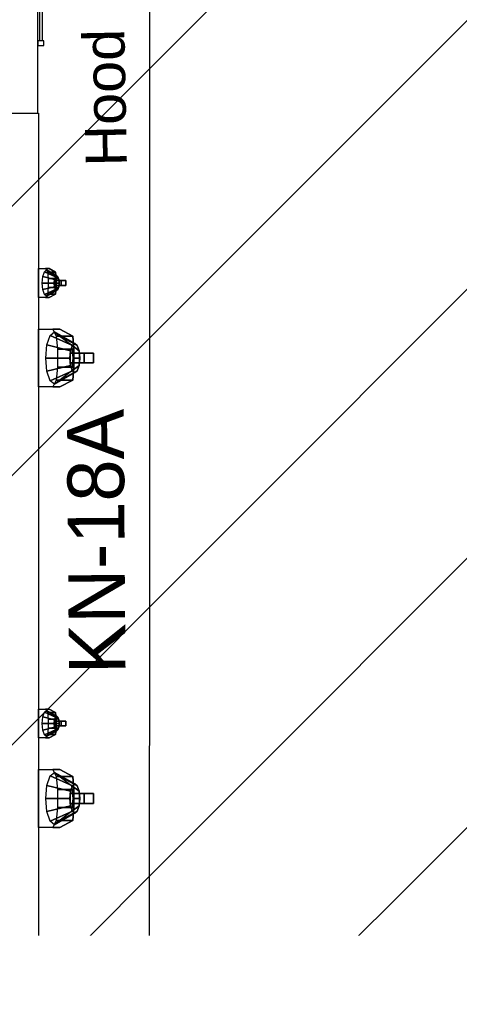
# Model space of a CAD drawing. Header units: inches. Extents: x 704 to 259546, y -107711 to 151004.
# Tile 48 of 208: x 127460 to 127483, y 20751 to 20803. Entities that reach past the tile are written whole.
import ezdxf
from ezdxf.enums import TextEntityAlignment as Align

# ---------------------------------------------------------------- set-up
doc = ezdxf.new("R2010")
doc.units = ezdxf.units.IN
doc.header["$MEASUREMENT"] = 0
doc.linetypes.add('DASHED2', pattern=[0.375, 0.25, -0.125])
for name, color, linetype, lineweight in [('EQUIP DIM', 8, 'Continuous', 0), ('EQUIPMENT', 3, 'Continuous', 25), ('FLOOR RAISE', 4, 'Continuous', 5), ('Hood', 5, 'DASHED2', 25), ('PP-TEXT', 7, 'Continuous', 40)]:
    doc.layers.add(name, color=color, linetype=linetype, lineweight=lineweight)
doc.layers.add('PP BALL VALVE', color=7, linetype='Continuous')
doc.styles.add('Arial', font='GOTHIC.TTF')
doc.styles.get("Standard").update_dxf_attribs({"font": 'arial.ttf', "height": 6})

# ---------------------------------------------------------------- blocks, each defined once
blk = doc.blocks.new('A$C3FEB0F88')
at = {"layer": 'EQUIPMENT', "color": 8}
for p, q in [((900, 0), (900, 900)), ((902.7, 238), (902.7, 115.8)), ((907.4, 115.8), (907.4, 238)), ((909.4, 115.8), (900, 115.8)), ((900, 115.8), (900, 108.5)), ((909.4, 108.5), (909.4, 115.8)), ((900, 108.5), (909.4, 108.5)), ((0, 0), (900, 0))]:
    blk.add_line(p, q, dxfattribs=at)
blk = doc.blocks.new('fewrewrqwqw')
at = {"layer": 'EQUIPMENT', "color": 8}
for p, q in [((148564.961, 13009.335), (148564.961, 13039.335)), ((148611.598, 13039.335), (148611.598, 13009.335)), ((148611.598, 13009.335), (148564.961, 13009.335))]:
    blk.add_line(p, q, dxfattribs=at)
for points, invisible_edges in [([(148576.597, 13008.205, -3.176), (148573.515, 13008.205, -3.176), (148573.515, 13009.335), (148576.597, 13009.335)], 1), ([(148579.827, 13008.77, -1.588), (148578.285, 13008.77, -1.588), (148578.285, 13009.335), (148579.827, 13009.335)], 1), ([(148600.086, 13008.205, -3.176), (148597.003, 13008.205, -3.176), (148597.003, 13009.335), (148600.086, 13009.335)], 1), ([(148603.315, 13008.77, -1.588), (148601.774, 13008.77, -1.588), (148601.774, 13009.335), (148603.315, 13009.335)], 1), ([(148579.643, 13008.425, -1.855), (148578.469, 13008.425, -1.855), (148578.285, 13008.77, -1.588), (148579.827, 13008.77, -1.588)], 5), ([(148603.132, 13008.425, -1.855), (148601.957, 13008.425, -1.855), (148601.774, 13008.77, -1.588), (148603.315, 13008.77, -1.588)], 5), ([(148576.23, 13007.515, -3.71), (148573.882, 13007.515, -3.71), (148573.515, 13008.205, -3.176), (148576.597, 13008.205, -3.176)], 5), ([(148579.643, 13008.425, -1.855), (148579.296, 13008.39, -1.953), (148578.816, 13008.39, -1.953), (148578.469, 13008.425, -1.855)], 8), ([(148578.719, 13008.432, -0.916), (148579.056, 13008.367, -1.099), (148579.056, 13008.367, -1.099), (148578.667, 13008.367, -1.099)], 5), ([(148578.719, 13008.432, -0.916), (148579.056, 13008.367, -1.099), (148579.056, 13008.367, -1.099), (148578.667, 13008.367, -1.099)], 5), ([(148578.667, 13008.367, -1.099), (148579.056, 13008.367, -1.099), (148579.056, 13008.367, -1.099), (148578.719, 13008.302, -1.282)], 5), ([(148578.667, 13008.367, -1.099), (148579.056, 13008.367, -1.099), (148579.056, 13008.367, -1.099), (148578.719, 13008.302, -1.282)], 5), ([(148578.862, 13008.48, -0.781), (148579.056, 13008.367, -1.099), (148579.056, 13008.367, -1.099), (148578.719, 13008.432, -0.916)], 5), ([(148578.862, 13008.48, -0.781), (148579.056, 13008.367, -1.099), (148579.056, 13008.367, -1.099), (148578.719, 13008.432, -0.916)], 5), ([(148578.719, 13008.302, -1.282), (148579.056, 13008.367, -1.099), (148579.056, 13008.367, -1.099), (148578.862, 13008.254, -1.416)], 5), ([(148578.719, 13008.302, -1.282), (148579.056, 13008.367, -1.099), (148579.056, 13008.367, -1.099), (148578.862, 13008.254, -1.416)], 5), ([(148579.056, 13008.498, -0.732), (148579.056, 13008.367, -1.099), (148579.056, 13008.367, -1.099), (148578.862, 13008.48, -0.781)], 5), ([(148579.056, 13008.498, -0.732), (148579.056, 13008.367, -1.099), (148579.056, 13008.367, -1.099), (148578.862, 13008.48, -0.781)], 5), ([(148578.862, 13008.254, -1.416), (148579.056, 13008.367, -1.099), (148579.056, 13008.367, -1.099), (148579.056, 13008.237, -1.465)], 5), ([(148578.862, 13008.254, -1.416), (148579.056, 13008.367, -1.099), (148579.056, 13008.367, -1.099), (148579.056, 13008.237, -1.465)], 5), ([(148579.251, 13008.48, -0.781), (148579.056, 13008.367, -1.099), (148579.056, 13008.367, -1.099), (148579.056, 13008.498, -0.732)], 5), ([(148579.251, 13008.48, -0.781), (148579.056, 13008.367, -1.099), (148579.056, 13008.367, -1.099), (148579.056, 13008.498, -0.732)], 5), ([(148579.393, 13008.432, -0.916), (148579.056, 13008.367, -1.099), (148579.056, 13008.367, -1.099), (148579.251, 13008.48, -0.781)], 5), ([(148579.393, 13008.432, -0.916), (148579.056, 13008.367, -1.099), (148579.056, 13008.367, -1.099), (148579.251, 13008.48, -0.781)], 5), ([(148579.445, 13008.367, -1.099), (148579.056, 13008.367, -1.099), (148579.056, 13008.367, -1.099), (148579.393, 13008.432, -0.916)], 5), ([(148579.445, 13008.367, -1.099), (148579.056, 13008.367, -1.099), (148579.056, 13008.367, -1.099), (148579.393, 13008.432, -0.916)], 5), ([(148579.393, 13008.302, -1.282), (148579.056, 13008.367, -1.099), (148579.056, 13008.367, -1.099), (148579.445, 13008.367, -1.099)], 5), ([(148579.251, 13008.254, -1.416), (148579.056, 13008.367, -1.099), (148579.056, 13008.367, -1.099), (148579.393, 13008.302, -1.282)], 5), ([(148579.251, 13008.254, -1.416), (148579.056, 13008.367, -1.099), (148579.056, 13008.367, -1.099), (148579.393, 13008.302, -1.282)], 5), ([(148579.393, 13008.302, -1.282), (148579.056, 13008.367, -1.099), (148579.056, 13008.367, -1.099), (148579.445, 13008.367, -1.099)], 5), ([(148579.056, 13008.237, -1.465), (148579.056, 13008.367, -1.099), (148579.056, 13008.367, -1.099), (148579.251, 13008.254, -1.416)], 5), ([(148579.056, 13008.237, -1.465), (148579.056, 13008.367, -1.099), (148579.056, 13008.367, -1.099), (148579.251, 13008.254, -1.416)], 5), ([(148599.719, 13007.515, -3.71), (148597.37, 13007.515, -3.71), (148597.003, 13008.205, -3.176), (148600.086, 13008.205, -3.176)], 5), ([(148603.132, 13008.425, -1.855), (148602.785, 13008.39, -1.953), (148602.305, 13008.39, -1.953), (148601.957, 13008.425, -1.855)], 8), ([(148602.208, 13008.432, -0.916), (148602.545, 13008.367, -1.099), (148602.545, 13008.367, -1.099), (148602.156, 13008.367, -1.099)], 5), ([(148602.208, 13008.432, -0.916), (148602.545, 13008.367, -1.099), (148602.545, 13008.367, -1.099), (148602.156, 13008.367, -1.099)], 5), ([(148602.156, 13008.367, -1.099), (148602.545, 13008.367, -1.099), (148602.545, 13008.367, -1.099), (148602.208, 13008.302, -1.282)], 5), ([(148602.156, 13008.367, -1.099), (148602.545, 13008.367, -1.099), (148602.545, 13008.367, -1.099), (148602.208, 13008.302, -1.282)], 5), ([(148602.35, 13008.48, -0.781), (148602.545, 13008.367, -1.099), (148602.545, 13008.367, -1.099), (148602.208, 13008.432, -0.916)], 5), ([(148602.35, 13008.48, -0.781), (148602.545, 13008.367, -1.099), (148602.545, 13008.367, -1.099), (148602.208, 13008.432, -0.916)], 5), ([(148602.208, 13008.302, -1.282), (148602.545, 13008.367, -1.099), (148602.545, 13008.367, -1.099), (148602.35, 13008.254, -1.416)], 5), ([(148602.208, 13008.302, -1.282), (148602.545, 13008.367, -1.099), (148602.545, 13008.367, -1.099), (148602.35, 13008.254, -1.416)], 5), ([(148602.545, 13008.498, -0.732), (148602.545, 13008.367, -1.099), (148602.545, 13008.367, -1.099), (148602.35, 13008.48, -0.781)], 5), ([(148602.545, 13008.498, -0.732), (148602.545, 13008.367, -1.099), (148602.545, 13008.367, -1.099), (148602.35, 13008.48, -0.781)], 5), ([(148602.35, 13008.254, -1.416), (148602.545, 13008.367, -1.099), (148602.545, 13008.367, -1.099), (148602.545, 13008.237, -1.465)], 5), ([(148602.35, 13008.254, -1.416), (148602.545, 13008.367, -1.099), (148602.545, 13008.367, -1.099), (148602.545, 13008.237, -1.465)], 5), ([(148602.739, 13008.48, -0.781), (148602.545, 13008.367, -1.099), (148602.545, 13008.367, -1.099), (148602.545, 13008.498, -0.732)], 5), ([(148602.739, 13008.48, -0.781), (148602.545, 13008.367, -1.099), (148602.545, 13008.367, -1.099), (148602.545, 13008.498, -0.732)], 5), ([(148602.881, 13008.432, -0.916), (148602.545, 13008.367, -1.099), (148602.545, 13008.367, -1.099), (148602.739, 13008.48, -0.781)], 5), ([(148602.881, 13008.432, -0.916), (148602.545, 13008.367, -1.099), (148602.545, 13008.367, -1.099), (148602.739, 13008.48, -0.781)], 5), ([(148602.933, 13008.367, -1.099), (148602.545, 13008.367, -1.099), (148602.545, 13008.367, -1.099), (148602.881, 13008.432, -0.916)], 5), ([(148602.933, 13008.367, -1.099), (148602.545, 13008.367, -1.099), (148602.545, 13008.367, -1.099), (148602.881, 13008.432, -0.916)], 5), ([(148602.881, 13008.302, -1.282), (148602.545, 13008.367, -1.099), (148602.545, 13008.367, -1.099), (148602.933, 13008.367, -1.099)], 5), ([(148602.739, 13008.254, -1.416), (148602.545, 13008.367, -1.099), (148602.545, 13008.367, -1.099), (148602.881, 13008.302, -1.282)], 5), ([(148602.739, 13008.254, -1.416), (148602.545, 13008.367, -1.099), (148602.545, 13008.367, -1.099), (148602.881, 13008.302, -1.282)], 5), ([(148602.881, 13008.302, -1.282), (148602.545, 13008.367, -1.099), (148602.545, 13008.367, -1.099), (148602.933, 13008.367, -1.099)], 5), ([(148602.545, 13008.237, -1.465), (148602.545, 13008.367, -1.099), (148602.545, 13008.367, -1.099), (148602.739, 13008.254, -1.416)], 5), ([(148602.545, 13008.237, -1.465), (148602.545, 13008.367, -1.099), (148602.545, 13008.367, -1.099), (148602.739, 13008.254, -1.416)], 5), ([(148576.23, 13007.515, -3.71), (148575.536, 13007.446, -3.906), (148574.576, 13007.446, -3.906), (148573.882, 13007.515, -3.71)], 8), ([(148574.382, 13007.53, -1.831), (148575.056, 13007.399, -2.198), (148575.056, 13007.399, -2.198), (148574.278, 13007.399, -2.198)], 5), ([(148574.382, 13007.53, -1.831), (148575.056, 13007.399, -2.198), (148575.056, 13007.399, -2.198), (148574.278, 13007.399, -2.198)], 5), ([(148574.667, 13007.625, -1.563), (148575.056, 13007.399, -2.198), (148575.056, 13007.399, -2.198), (148574.382, 13007.53, -1.831)], 5), ([(148574.667, 13007.625, -1.563), (148575.056, 13007.399, -2.198), (148575.056, 13007.399, -2.198), (148574.382, 13007.53, -1.831)], 5), ([(148575.056, 13007.66, -1.465), (148575.056, 13007.399, -2.198), (148575.056, 13007.399, -2.198), (148574.667, 13007.625, -1.563)], 5), ([(148575.056, 13007.66, -1.465), (148575.056, 13007.399, -2.198), (148575.056, 13007.399, -2.198), (148574.667, 13007.625, -1.563)], 5), ([(148575.445, 13007.625, -1.563), (148575.056, 13007.399, -2.198), (148575.056, 13007.399, -2.198), (148575.056, 13007.66, -1.465)], 5), ([(148575.445, 13007.625, -1.563), (148575.056, 13007.399, -2.198), (148575.056, 13007.399, -2.198), (148575.056, 13007.66, -1.465)], 5), ([(148575.73, 13007.53, -1.831), (148575.056, 13007.399, -2.198), (148575.056, 13007.399, -2.198), (148575.445, 13007.625, -1.563)], 5), ([(148575.73, 13007.53, -1.831), (148575.056, 13007.399, -2.198), (148575.056, 13007.399, -2.198), (148575.445, 13007.625, -1.563)], 5), ([(148575.834, 13007.399, -2.198), (148575.056, 13007.399, -2.198), (148575.056, 13007.399, -2.198), (148575.73, 13007.53, -1.831)], 5), ([(148575.834, 13007.399, -2.198), (148575.056, 13007.399, -2.198), (148575.056, 13007.399, -2.198), (148575.73, 13007.53, -1.831)], 5), ([(148599.719, 13007.515, -3.71), (148599.025, 13007.446, -3.906), (148598.065, 13007.446, -3.906), (148597.37, 13007.515, -3.71)], 8), ([(148597.871, 13007.53, -1.831), (148598.545, 13007.399, -2.198), (148598.545, 13007.399, -2.198), (148597.767, 13007.399, -2.198)], 5), ([(148597.871, 13007.53, -1.831), (148598.545, 13007.399, -2.198), (148598.545, 13007.399, -2.198), (148597.767, 13007.399, -2.198)], 5), ([(148598.156, 13007.625, -1.563), (148598.545, 13007.399, -2.198), (148598.545, 13007.399, -2.198), (148597.871, 13007.53, -1.831)], 5), ([(148598.156, 13007.625, -1.563), (148598.545, 13007.399, -2.198), (148598.545, 13007.399, -2.198), (148597.871, 13007.53, -1.831)], 5), ([(148598.545, 13007.66, -1.465), (148598.545, 13007.399, -2.198), (148598.545, 13007.399, -2.198), (148598.156, 13007.625, -1.563)], 5), ([(148598.545, 13007.66, -1.465), (148598.545, 13007.399, -2.198), (148598.545, 13007.399, -2.198), (148598.156, 13007.625, -1.563)], 5), ([(148598.933, 13007.625, -1.563), (148598.545, 13007.399, -2.198), (148598.545, 13007.399, -2.198), (148598.545, 13007.66, -1.465)], 5), ([(148598.933, 13007.625, -1.563), (148598.545, 13007.399, -2.198), (148598.545, 13007.399, -2.198), (148598.545, 13007.66, -1.465)], 5), ([(148599.218, 13007.53, -1.831), (148598.545, 13007.399, -2.198), (148598.545, 13007.399, -2.198), (148598.933, 13007.625, -1.563)], 5), ([(148599.218, 13007.53, -1.831), (148598.545, 13007.399, -2.198), (148598.545, 13007.399, -2.198), (148598.933, 13007.625, -1.563)], 5), ([(148599.322, 13007.399, -2.198), (148598.545, 13007.399, -2.198), (148598.545, 13007.399, -2.198), (148599.218, 13007.53, -1.831)], 5), ([(148599.322, 13007.399, -2.198), (148598.545, 13007.399, -2.198), (148598.545, 13007.399, -2.198), (148599.218, 13007.53, -1.831)], 5), ([(148574.278, 13007.399, -2.198), (148575.056, 13007.399, -2.198), (148575.056, 13007.399, -2.198), (148574.382, 13007.269, -2.564)], 5), ([(148574.278, 13007.399, -2.198), (148575.056, 13007.399, -2.198), (148575.056, 13007.399, -2.198), (148574.382, 13007.269, -2.564)], 5), ([(148574.382, 13007.269, -2.564), (148575.056, 13007.399, -2.198), (148575.056, 13007.399, -2.198), (148574.667, 13007.174, -2.832)], 5), ([(148574.382, 13007.269, -2.564), (148575.056, 13007.399, -2.198), (148575.056, 13007.399, -2.198), (148574.667, 13007.174, -2.832)], 5), ([(148574.667, 13007.174, -2.832), (148575.056, 13007.399, -2.198), (148575.056, 13007.399, -2.198), (148575.056, 13007.139, -2.93)], 5), ([(148574.667, 13007.174, -2.832), (148575.056, 13007.399, -2.198), (148575.056, 13007.399, -2.198), (148575.056, 13007.139, -2.93)], 5), ([(148575.73, 13007.269, -2.564), (148575.056, 13007.399, -2.198), (148575.056, 13007.399, -2.198), (148575.834, 13007.399, -2.198)], 5), ([(148575.445, 13007.174, -2.832), (148575.056, 13007.399, -2.198), (148575.056, 13007.399, -2.198), (148575.73, 13007.269, -2.564)], 5), ([(148575.445, 13007.174, -2.832), (148575.056, 13007.399, -2.198), (148575.056, 13007.399, -2.198), (148575.73, 13007.269, -2.564)], 5), ([(148575.73, 13007.269, -2.564), (148575.056, 13007.399, -2.198), (148575.056, 13007.399, -2.198), (148575.834, 13007.399, -2.198)], 5), ([(148575.056, 13007.139, -2.93), (148575.056, 13007.399, -2.198), (148575.056, 13007.399, -2.198), (148575.445, 13007.174, -2.832)], 5), ([(148575.056, 13007.139, -2.93), (148575.056, 13007.399, -2.198), (148575.056, 13007.399, -2.198), (148575.445, 13007.174, -2.832)], 5), ([(148597.767, 13007.399, -2.198), (148598.545, 13007.399, -2.198), (148598.545, 13007.399, -2.198), (148597.871, 13007.269, -2.564)], 5), ([(148597.767, 13007.399, -2.198), (148598.545, 13007.399, -2.198), (148598.545, 13007.399, -2.198), (148597.871, 13007.269, -2.564)], 5), ([(148597.871, 13007.269, -2.564), (148598.545, 13007.399, -2.198), (148598.545, 13007.399, -2.198), (148598.156, 13007.174, -2.832)], 5), ([(148597.871, 13007.269, -2.564), (148598.545, 13007.399, -2.198), (148598.545, 13007.399, -2.198), (148598.156, 13007.174, -2.832)], 5), ([(148598.156, 13007.174, -2.832), (148598.545, 13007.399, -2.198), (148598.545, 13007.399, -2.198), (148598.545, 13007.139, -2.93)], 5), ([(148598.156, 13007.174, -2.832), (148598.545, 13007.399, -2.198), (148598.545, 13007.399, -2.198), (148598.545, 13007.139, -2.93)], 5), ([(148599.218, 13007.269, -2.564), (148598.545, 13007.399, -2.198), (148598.545, 13007.399, -2.198), (148599.322, 13007.399, -2.198)], 5), ([(148598.933, 13007.174, -2.832), (148598.545, 13007.399, -2.198), (148598.545, 13007.399, -2.198), (148599.218, 13007.269, -2.564)], 5), ([(148598.933, 13007.174, -2.832), (148598.545, 13007.399, -2.198), (148598.545, 13007.399, -2.198), (148599.218, 13007.269, -2.564)], 5), ([(148599.218, 13007.269, -2.564), (148598.545, 13007.399, -2.198), (148598.545, 13007.399, -2.198), (148599.322, 13007.399, -2.198)], 5), ([(148598.545, 13007.139, -2.93), (148598.545, 13007.399, -2.198), (148598.545, 13007.399, -2.198), (148598.933, 13007.174, -2.832)], 5), ([(148598.545, 13007.139, -2.93), (148598.545, 13007.399, -2.198), (148598.545, 13007.399, -2.198), (148598.933, 13007.174, -2.832)], 5)]:
    blk.add_3dface(points, dxfattribs=dict(at, invisible_edges=invisible_edges))
for points in [[(148578.708, 13009.11, -0.633), (148578.862, 13008.48, -0.781), (148578.719, 13008.432, -0.916), (148578.453, 13009.024, -0.874)], [(148578.708, 13009.11, -0.633), (148578.862, 13008.48, -0.781), (148578.719, 13008.432, -0.916), (148578.453, 13009.024, -0.874)], [(148579.056, 13009.141, -0.545), (148579.056, 13008.498, -0.732), (148578.862, 13008.48, -0.781), (148578.708, 13009.11, -0.633)], [(148579.056, 13009.141, -0.545), (148579.056, 13008.498, -0.732), (148578.862, 13008.48, -0.781), (148578.708, 13009.11, -0.633)], [(148579.405, 13009.11, -0.633), (148579.251, 13008.48, -0.781), (148579.056, 13008.498, -0.732), (148579.056, 13009.141, -0.545)], [(148579.405, 13009.11, -0.633), (148579.251, 13008.48, -0.781), (148579.056, 13008.498, -0.732), (148579.056, 13009.141, -0.545)], [(148579.66, 13009.024, -0.874), (148579.393, 13008.432, -0.916), (148579.251, 13008.48, -0.781), (148579.405, 13009.11, -0.633)], [(148579.66, 13009.024, -0.874), (148579.393, 13008.432, -0.916), (148579.251, 13008.48, -0.781), (148579.405, 13009.11, -0.633)], [(148602.196, 13009.11, -0.633), (148602.35, 13008.48, -0.781), (148602.208, 13008.432, -0.916), (148601.941, 13009.024, -0.874)], [(148602.196, 13009.11, -0.633), (148602.35, 13008.48, -0.781), (148602.208, 13008.432, -0.916), (148601.941, 13009.024, -0.874)], [(148602.545, 13009.141, -0.545), (148602.545, 13008.498, -0.732), (148602.35, 13008.48, -0.781), (148602.196, 13009.11, -0.633)], [(148602.545, 13009.141, -0.545), (148602.545, 13008.498, -0.732), (148602.35, 13008.48, -0.781), (148602.196, 13009.11, -0.633)], [(148602.893, 13009.11, -0.633), (148602.739, 13008.48, -0.781), (148602.545, 13008.498, -0.732), (148602.545, 13009.141, -0.545)], [(148602.893, 13009.11, -0.633), (148602.739, 13008.48, -0.781), (148602.545, 13008.498, -0.732), (148602.545, 13009.141, -0.545)], [(148603.148, 13009.024, -0.874), (148602.881, 13008.432, -0.916), (148602.739, 13008.48, -0.781), (148602.893, 13009.11, -0.633)], [(148603.148, 13009.024, -0.874), (148602.881, 13008.432, -0.916), (148602.739, 13008.48, -0.781), (148602.893, 13009.11, -0.633)], [(148573.515, 13008.205, -3.176), (148573.882, 13007.515, -3.71), (148573.882, 13008.392, -3.845), (148573.515, 13008.582, -3.31)], [(148573.849, 13008.713, -1.747), (148574.382, 13007.53, -1.831), (148574.278, 13007.399, -2.198), (148573.662, 13008.48, -2.404)], [(148573.849, 13008.713, -1.747), (148574.382, 13007.53, -1.831), (148574.278, 13007.399, -2.198), (148573.662, 13008.48, -2.404)], [(148574.359, 13008.885, -1.267), (148574.667, 13007.625, -1.563), (148574.382, 13007.53, -1.831), (148573.849, 13008.713, -1.747)], [(148574.359, 13008.885, -1.267), (148574.667, 13007.625, -1.563), (148574.382, 13007.53, -1.831), (148573.849, 13008.713, -1.747)], [(148575.056, 13008.947, -1.091), (148575.056, 13007.66, -1.465), (148574.667, 13007.625, -1.563), (148574.359, 13008.885, -1.267)], [(148575.056, 13008.947, -1.091), (148575.056, 13007.66, -1.465), (148574.667, 13007.625, -1.563), (148574.359, 13008.885, -1.267)], [(148575.753, 13008.885, -1.267), (148575.445, 13007.625, -1.563), (148575.056, 13007.66, -1.465), (148575.056, 13008.947, -1.091)], [(148575.753, 13008.885, -1.267), (148575.445, 13007.625, -1.563), (148575.056, 13007.66, -1.465), (148575.056, 13008.947, -1.091)], [(148576.263, 13008.713, -1.747), (148575.73, 13007.53, -1.831), (148575.445, 13007.625, -1.563), (148575.753, 13008.885, -1.267)], [(148576.263, 13008.713, -1.747), (148575.73, 13007.53, -1.831), (148575.445, 13007.625, -1.563), (148575.753, 13008.885, -1.267)], [(148576.45, 13008.48, -2.404), (148575.834, 13007.399, -2.198), (148575.73, 13007.53, -1.831), (148576.263, 13008.713, -1.747)], [(148576.45, 13008.48, -2.404), (148575.834, 13007.399, -2.198), (148575.73, 13007.53, -1.831), (148576.263, 13008.713, -1.747)], [(148576.23, 13007.515, -3.71), (148576.597, 13008.205, -3.176), (148576.597, 13008.582, -3.31), (148576.23, 13008.392, -3.845)], [(148578.285, 13008.77, -1.588), (148578.469, 13008.425, -1.855), (148578.469, 13008.863, -1.922), (148578.285, 13008.958, -1.655)], [(148578.453, 13009.024, -0.874), (148578.719, 13008.432, -0.916), (148578.667, 13008.367, -1.099), (148578.359, 13008.907, -1.202)], [(148578.453, 13009.024, -0.874), (148578.719, 13008.432, -0.916), (148578.667, 13008.367, -1.099), (148578.359, 13008.907, -1.202)], [(148578.359, 13008.907, -1.202), (148578.667, 13008.367, -1.099), (148578.719, 13008.302, -1.282), (148578.453, 13008.791, -1.53)], [(148578.359, 13008.907, -1.202), (148578.667, 13008.367, -1.099), (148578.719, 13008.302, -1.282), (148578.453, 13008.791, -1.53)], [(148578.453, 13008.791, -1.53), (148578.719, 13008.302, -1.282), (148578.862, 13008.254, -1.416), (148578.708, 13008.455, -1.771)], [(148578.453, 13008.791, -1.53), (148578.719, 13008.302, -1.282), (148578.862, 13008.254, -1.416), (148578.708, 13008.455, -1.771)], [(148578.453, 13008.791, -1.53), (148578.719, 13008.302, -1.282), (148578.862, 13008.254, -1.416), (148578.708, 13008.455, -1.771)], [(148578.453, 13008.791, -1.53), (148578.719, 13008.302, -1.282), (148578.862, 13008.254, -1.416), (148578.708, 13008.455, -1.771)], [(148578.469, 13008.425, -1.855), (148578.816, 13008.39, -1.953), (148578.816, 13008.829, -2.02), (148578.469, 13008.863, -1.922)], [(148578.816, 13008.39, -1.953), (148579.296, 13008.39, -1.953), (148579.296, 13008.829, -2.02), (148578.816, 13008.829, -2.02)], [(148579.405, 13008.455, -1.771), (148579.251, 13008.254, -1.416), (148579.393, 13008.302, -1.282), (148579.66, 13008.791, -1.53)], [(148579.405, 13008.455, -1.771), (148579.251, 13008.254, -1.416), (148579.393, 13008.302, -1.282), (148579.66, 13008.791, -1.53)], [(148579.643, 13008.863, -1.922), (148579.296, 13008.829, -2.02), (148579.296, 13008.39, -1.953), (148579.643, 13008.425, -1.855)], [(148579.753, 13008.907, -1.202), (148579.445, 13008.367, -1.099), (148579.393, 13008.432, -0.916), (148579.66, 13009.024, -0.874)], [(148579.753, 13008.907, -1.202), (148579.445, 13008.367, -1.099), (148579.393, 13008.432, -0.916), (148579.66, 13009.024, -0.874)], [(148579.66, 13008.791, -1.53), (148579.393, 13008.302, -1.282), (148579.445, 13008.367, -1.099), (148579.753, 13008.907, -1.202)], [(148579.66, 13008.791, -1.53), (148579.393, 13008.302, -1.282), (148579.445, 13008.367, -1.099), (148579.753, 13008.907, -1.202)], [(148579.643, 13008.425, -1.855), (148579.827, 13008.77, -1.588), (148579.827, 13008.958, -1.655), (148579.643, 13008.863, -1.922)], [(148597.003, 13008.205, -3.176), (148597.37, 13007.515, -3.71), (148597.37, 13008.392, -3.845), (148597.003, 13008.582, -3.31)], [(148597.337, 13008.713, -1.747), (148597.871, 13007.53, -1.831), (148597.767, 13007.399, -2.198), (148597.151, 13008.48, -2.404)], [(148597.337, 13008.713, -1.747), (148597.871, 13007.53, -1.831), (148597.767, 13007.399, -2.198), (148597.151, 13008.48, -2.404)], [(148597.848, 13008.885, -1.267), (148598.156, 13007.625, -1.563), (148597.871, 13007.53, -1.831), (148597.337, 13008.713, -1.747)], [(148597.848, 13008.885, -1.267), (148598.156, 13007.625, -1.563), (148597.871, 13007.53, -1.831), (148597.337, 13008.713, -1.747)], [(148598.545, 13008.947, -1.091), (148598.545, 13007.66, -1.465), (148598.156, 13007.625, -1.563), (148597.848, 13008.885, -1.267)], [(148598.545, 13008.947, -1.091), (148598.545, 13007.66, -1.465), (148598.156, 13007.625, -1.563), (148597.848, 13008.885, -1.267)], [(148599.241, 13008.885, -1.267), (148598.933, 13007.625, -1.563), (148598.545, 13007.66, -1.465), (148598.545, 13008.947, -1.091)], [(148599.241, 13008.885, -1.267), (148598.933, 13007.625, -1.563), (148598.545, 13007.66, -1.465), (148598.545, 13008.947, -1.091)], [(148599.752, 13008.713, -1.747), (148599.218, 13007.53, -1.831), (148598.933, 13007.625, -1.563), (148599.241, 13008.885, -1.267)], [(148599.752, 13008.713, -1.747), (148599.218, 13007.53, -1.831), (148598.933, 13007.625, -1.563), (148599.241, 13008.885, -1.267)], [(148599.938, 13008.48, -2.404), (148599.322, 13007.399, -2.198), (148599.218, 13007.53, -1.831), (148599.752, 13008.713, -1.747)], [(148599.938, 13008.48, -2.404), (148599.322, 13007.399, -2.198), (148599.218, 13007.53, -1.831), (148599.752, 13008.713, -1.747)], [(148599.719, 13007.515, -3.71), (148600.086, 13008.205, -3.176), (148600.086, 13008.582, -3.31), (148599.719, 13008.392, -3.845)], [(148601.774, 13008.77, -1.588), (148601.957, 13008.425, -1.855), (148601.957, 13008.863, -1.922), (148601.774, 13008.958, -1.655)], [(148601.941, 13009.024, -0.874), (148602.208, 13008.432, -0.916), (148602.156, 13008.367, -1.099), (148601.848, 13008.907, -1.202)], [(148601.941, 13009.024, -0.874), (148602.208, 13008.432, -0.916), (148602.156, 13008.367, -1.099), (148601.848, 13008.907, -1.202)], [(148601.848, 13008.907, -1.202), (148602.156, 13008.367, -1.099), (148602.208, 13008.302, -1.282), (148601.941, 13008.791, -1.53)], [(148601.848, 13008.907, -1.202), (148602.156, 13008.367, -1.099), (148602.208, 13008.302, -1.282), (148601.941, 13008.791, -1.53)], [(148601.941, 13008.791, -1.53), (148602.208, 13008.302, -1.282), (148602.35, 13008.254, -1.416), (148602.196, 13008.455, -1.771)], [(148601.941, 13008.791, -1.53), (148602.208, 13008.302, -1.282), (148602.35, 13008.254, -1.416), (148602.196, 13008.455, -1.771)], [(148601.941, 13008.791, -1.53), (148602.208, 13008.302, -1.282), (148602.35, 13008.254, -1.416), (148602.196, 13008.455, -1.771)], [(148601.941, 13008.791, -1.53), (148602.208, 13008.302, -1.282), (148602.35, 13008.254, -1.416), (148602.196, 13008.455, -1.771)], [(148601.957, 13008.425, -1.855), (148602.305, 13008.39, -1.953), (148602.305, 13008.829, -2.02), (148601.957, 13008.863, -1.922)], [(148602.305, 13008.39, -1.953), (148602.785, 13008.39, -1.953), (148602.785, 13008.829, -2.02), (148602.305, 13008.829, -2.02)], [(148602.893, 13008.455, -1.771), (148602.739, 13008.254, -1.416), (148602.881, 13008.302, -1.282), (148603.148, 13008.791, -1.53)], [(148602.893, 13008.455, -1.771), (148602.739, 13008.254, -1.416), (148602.881, 13008.302, -1.282), (148603.148, 13008.791, -1.53)], [(148603.132, 13008.863, -1.922), (148602.785, 13008.829, -2.02), (148602.785, 13008.39, -1.953), (148603.132, 13008.425, -1.855)], [(148603.241, 13008.907, -1.202), (148602.933, 13008.367, -1.099), (148602.881, 13008.432, -0.916), (148603.148, 13009.024, -0.874)], [(148603.241, 13008.907, -1.202), (148602.933, 13008.367, -1.099), (148602.881, 13008.432, -0.916), (148603.148, 13009.024, -0.874)], [(148603.148, 13008.791, -1.53), (148602.881, 13008.302, -1.282), (148602.933, 13008.367, -1.099), (148603.241, 13008.907, -1.202)], [(148603.148, 13008.791, -1.53), (148602.881, 13008.302, -1.282), (148602.933, 13008.367, -1.099), (148603.241, 13008.907, -1.202)], [(148603.132, 13008.425, -1.855), (148603.315, 13008.77, -1.588), (148603.315, 13008.958, -1.655), (148603.132, 13008.863, -1.922)], [(148573.662, 13008.48, -2.404), (148574.278, 13007.399, -2.198), (148574.382, 13007.269, -2.564), (148573.849, 13008.246, -3.061)], [(148573.662, 13008.48, -2.404), (148574.278, 13007.399, -2.198), (148574.382, 13007.269, -2.564), (148573.849, 13008.246, -3.061)], [(148573.849, 13008.246, -3.061), (148574.382, 13007.269, -2.564), (148574.667, 13007.174, -2.832), (148574.359, 13007.575, -3.541)], [(148573.849, 13008.246, -3.061), (148574.382, 13007.269, -2.564), (148574.667, 13007.174, -2.832), (148574.359, 13007.575, -3.541)], [(148573.849, 13008.246, -3.061), (148574.382, 13007.269, -2.564), (148574.667, 13007.174, -2.832), (148574.359, 13007.575, -3.541)], [(148573.849, 13008.246, -3.061), (148574.382, 13007.269, -2.564), (148574.667, 13007.174, -2.832), (148574.359, 13007.575, -3.541)], [(148573.882, 13007.515, -3.71), (148574.576, 13007.446, -3.906), (148574.576, 13008.322, -4.04), (148573.882, 13008.392, -3.845)], [(148574.576, 13007.446, -3.906), (148575.536, 13007.446, -3.906), (148575.536, 13008.322, -4.04), (148574.576, 13008.322, -4.04)], [(148575.753, 13007.575, -3.541), (148575.445, 13007.174, -2.832), (148575.73, 13007.269, -2.564), (148576.263, 13008.246, -3.061)], [(148575.753, 13007.575, -3.541), (148575.445, 13007.174, -2.832), (148575.73, 13007.269, -2.564), (148576.263, 13008.246, -3.061)], [(148576.23, 13008.392, -3.845), (148575.536, 13008.322, -4.04), (148575.536, 13007.446, -3.906), (148576.23, 13007.515, -3.71)], [(148576.263, 13008.246, -3.061), (148575.73, 13007.269, -2.564), (148575.834, 13007.399, -2.198), (148576.45, 13008.48, -2.404)], [(148576.263, 13008.246, -3.061), (148575.73, 13007.269, -2.564), (148575.834, 13007.399, -2.198), (148576.45, 13008.48, -2.404)], [(148578.708, 13008.455, -1.771), (148578.862, 13008.254, -1.416), (148579.056, 13008.237, -1.465), (148579.056, 13008.424, -1.859)], [(148578.708, 13008.455, -1.771), (148578.862, 13008.254, -1.416), (148579.056, 13008.237, -1.465), (148579.056, 13008.424, -1.859)], [(148578.708, 13008.455, -1.771), (148578.862, 13008.254, -1.416), (148579.056, 13008.237, -1.465), (148579.056, 13008.424, -1.859)], [(148578.708, 13008.455, -1.771), (148578.862, 13008.254, -1.416), (148579.056, 13008.237, -1.465), (148579.056, 13008.424, -1.859)], [(148578.925, 13008.122, -0.619), (148578.925, 13008.491, -0.75), (148578.925, 13008.243, -1.448), (148578.925, 13007.874, -1.316)], [(148578.925, 13008.122, -0.619), (148578.925, 13008.491, -0.75), (148578.925, 13008.243, -1.448), (148578.925, 13007.874, -1.316)], [(148578.925, 13008.491, -0.75), (148578.925, 13008.491, -0.75), (148578.925, 13008.243, -1.448)], [(148578.925, 13008.491, -0.75), (148578.925, 13008.491, -0.75), (148578.925, 13008.243, -1.448)], [(148578.925, 13008.491, -0.75), (148578.925, 13008.491, -0.75), (148578.925, 13008.243, -1.448)], [(148578.925, 13008.491, -0.75), (148578.925, 13008.491, -0.75), (148578.925, 13008.243, -1.448)], [(148579.187, 13008.491, -0.75), (148578.925, 13008.491, -0.75), (148578.925, 13008.122, -0.619), (148579.187, 13008.122, -0.619)], [(148579.187, 13008.491, -0.75), (148578.925, 13008.491, -0.75), (148578.925, 13008.122, -0.619), (148579.187, 13008.122, -0.619)], [(148578.925, 13007.874, -1.316), (148578.925, 13008.243, -1.448), (148579.187, 13008.243, -1.448), (148579.187, 13007.874, -1.316)], [(148578.925, 13007.874, -1.316), (148578.925, 13008.243, -1.448), (148579.187, 13008.243, -1.448), (148579.187, 13007.874, -1.316)], [(148578.925, 13008.243, -1.448), (148578.925, 13008.243, -1.448), (148578.925, 13008.243, -1.448), (148579.187, 13008.243, -1.448)], [(148578.925, 13008.243, -1.448), (148578.925, 13008.243, -1.448), (148578.925, 13008.243, -1.448), (148579.187, 13008.243, -1.448)], [(148578.925, 13008.243, -1.448), (148578.925, 13008.243, -1.448), (148578.925, 13008.243, -1.448), (148579.187, 13008.243, -1.448)], [(148578.925, 13008.243, -1.448), (148578.925, 13008.243, -1.448), (148578.925, 13008.243, -1.448), (148579.187, 13008.243, -1.448)], [(148579.187, 13008.122, -0.619), (148578.925, 13008.122, -0.619), (148578.925, 13007.874, -1.316), (148579.187, 13007.874, -1.316)], [(148579.187, 13008.122, -0.619), (148578.925, 13008.122, -0.619), (148578.925, 13007.874, -1.316), (148579.187, 13007.874, -1.316)], [(148579.187, 13008.122, -0.619), (148578.925, 13008.122, -0.619), (148578.925, 13007.874, -1.316), (148579.187, 13007.874, -1.316)], [(148579.187, 13008.122, -0.619), (148578.925, 13008.122, -0.619), (148578.925, 13007.874, -1.316), (148579.187, 13007.874, -1.316)], [(148579.056, 13008.424, -1.859), (148579.056, 13008.237, -1.465), (148579.251, 13008.254, -1.416), (148579.405, 13008.455, -1.771)], [(148579.056, 13008.424, -1.859), (148579.056, 13008.237, -1.465), (148579.251, 13008.254, -1.416), (148579.405, 13008.455, -1.771)], [(148579.187, 13007.874, -1.316), (148579.187, 13008.243, -1.448), (148579.187, 13008.491, -0.75), (148579.187, 13008.122, -0.619)], [(148579.187, 13007.874, -1.316), (148579.187, 13008.243, -1.448), (148579.187, 13008.491, -0.75), (148579.187, 13008.122, -0.619)], [(148579.187, 13008.122, -0.619), (148579.187, 13008.491, -0.75), (148579.187, 13008.122, -0.619)], [(148579.187, 13008.122, -0.619), (148579.187, 13008.491, -0.75), (148579.187, 13008.122, -0.619)], [(148579.187, 13008.122, -0.619), (148579.187, 13008.122, -0.619), (148579.187, 13007.874, -1.316)], [(148579.187, 13008.122, -0.619), (148579.187, 13008.122, -0.619), (148579.187, 13007.874, -1.316)], [(148597.151, 13008.48, -2.404), (148597.767, 13007.399, -2.198), (148597.871, 13007.269, -2.564), (148597.337, 13008.246, -3.061)], [(148597.151, 13008.48, -2.404), (148597.767, 13007.399, -2.198), (148597.871, 13007.269, -2.564), (148597.337, 13008.246, -3.061)], [(148597.337, 13008.246, -3.061), (148597.871, 13007.269, -2.564), (148598.156, 13007.174, -2.832), (148597.848, 13007.575, -3.541)], [(148597.337, 13008.246, -3.061), (148597.871, 13007.269, -2.564), (148598.156, 13007.174, -2.832), (148597.848, 13007.575, -3.541)], [(148597.337, 13008.246, -3.061), (148597.871, 13007.269, -2.564), (148598.156, 13007.174, -2.832), (148597.848, 13007.575, -3.541)], [(148597.337, 13008.246, -3.061), (148597.871, 13007.269, -2.564), (148598.156, 13007.174, -2.832), (148597.848, 13007.575, -3.541)], [(148597.37, 13007.515, -3.71), (148598.065, 13007.446, -3.906), (148598.065, 13008.322, -4.04), (148597.37, 13008.392, -3.845)], [(148598.065, 13007.446, -3.906), (148599.025, 13007.446, -3.906), (148599.025, 13008.322, -4.04), (148598.065, 13008.322, -4.04)], [(148599.241, 13007.575, -3.541), (148598.933, 13007.174, -2.832), (148599.218, 13007.269, -2.564), (148599.752, 13008.246, -3.061)], [(148599.241, 13007.575, -3.541), (148598.933, 13007.174, -2.832), (148599.218, 13007.269, -2.564), (148599.752, 13008.246, -3.061)], [(148599.719, 13008.392, -3.845), (148599.025, 13008.322, -4.04), (148599.025, 13007.446, -3.906), (148599.719, 13007.515, -3.71)], [(148599.752, 13008.246, -3.061), (148599.218, 13007.269, -2.564), (148599.322, 13007.399, -2.198), (148599.938, 13008.48, -2.404)], [(148599.752, 13008.246, -3.061), (148599.218, 13007.269, -2.564), (148599.322, 13007.399, -2.198), (148599.938, 13008.48, -2.404)], [(148602.196, 13008.455, -1.771), (148602.35, 13008.254, -1.416), (148602.545, 13008.237, -1.465), (148602.545, 13008.424, -1.859)], [(148602.196, 13008.455, -1.771), (148602.35, 13008.254, -1.416), (148602.545, 13008.237, -1.465), (148602.545, 13008.424, -1.859)], [(148602.196, 13008.455, -1.771), (148602.35, 13008.254, -1.416), (148602.545, 13008.237, -1.465), (148602.545, 13008.424, -1.859)], [(148602.196, 13008.455, -1.771), (148602.35, 13008.254, -1.416), (148602.545, 13008.237, -1.465), (148602.545, 13008.424, -1.859)], [(148602.414, 13008.122, -0.619), (148602.414, 13008.491, -0.75), (148602.414, 13008.243, -1.448), (148602.414, 13007.874, -1.316)], [(148602.414, 13008.122, -0.619), (148602.414, 13008.491, -0.75), (148602.414, 13008.243, -1.448), (148602.414, 13007.874, -1.316)], [(148602.414, 13008.491, -0.75), (148602.414, 13008.491, -0.75), (148602.414, 13008.243, -1.448)], [(148602.414, 13008.491, -0.75), (148602.414, 13008.491, -0.75), (148602.414, 13008.243, -1.448)], [(148602.414, 13008.491, -0.75), (148602.414, 13008.491, -0.75), (148602.414, 13008.243, -1.448)], [(148602.414, 13008.491, -0.75), (148602.414, 13008.491, -0.75), (148602.414, 13008.243, -1.448)], [(148602.675, 13008.491, -0.75), (148602.414, 13008.491, -0.75), (148602.414, 13008.122, -0.619), (148602.675, 13008.122, -0.619)], [(148602.675, 13008.491, -0.75), (148602.414, 13008.491, -0.75), (148602.414, 13008.122, -0.619), (148602.675, 13008.122, -0.619)], [(148602.414, 13007.874, -1.316), (148602.414, 13008.243, -1.448), (148602.675, 13008.243, -1.448), (148602.675, 13007.874, -1.316)], [(148602.414, 13007.874, -1.316), (148602.414, 13008.243, -1.448), (148602.675, 13008.243, -1.448), (148602.675, 13007.874, -1.316)], [(148602.414, 13008.243, -1.448), (148602.414, 13008.243, -1.448), (148602.414, 13008.243, -1.448), (148602.675, 13008.243, -1.448)], [(148602.414, 13008.243, -1.448), (148602.414, 13008.243, -1.448), (148602.414, 13008.243, -1.448), (148602.675, 13008.243, -1.448)], [(148602.414, 13008.243, -1.448), (148602.414, 13008.243, -1.448), (148602.414, 13008.243, -1.448), (148602.675, 13008.243, -1.448)], [(148602.414, 13008.243, -1.448), (148602.414, 13008.243, -1.448), (148602.414, 13008.243, -1.448), (148602.675, 13008.243, -1.448)], [(148602.675, 13008.122, -0.619), (148602.414, 13008.122, -0.619), (148602.414, 13007.874, -1.316), (148602.675, 13007.874, -1.316)], [(148602.675, 13008.122, -0.619), (148602.414, 13008.122, -0.619), (148602.414, 13007.874, -1.316), (148602.675, 13007.874, -1.316)], [(148602.675, 13008.122, -0.619), (148602.414, 13008.122, -0.619), (148602.414, 13007.874, -1.316), (148602.675, 13007.874, -1.316)], [(148602.675, 13008.122, -0.619), (148602.414, 13008.122, -0.619), (148602.414, 13007.874, -1.316), (148602.675, 13007.874, -1.316)], [(148602.545, 13008.424, -1.859), (148602.545, 13008.237, -1.465), (148602.739, 13008.254, -1.416), (148602.893, 13008.455, -1.771)], [(148602.545, 13008.424, -1.859), (148602.545, 13008.237, -1.465), (148602.739, 13008.254, -1.416), (148602.893, 13008.455, -1.771)], [(148602.675, 13007.874, -1.316), (148602.675, 13008.243, -1.448), (148602.675, 13008.491, -0.75), (148602.675, 13008.122, -0.619)], [(148602.675, 13007.874, -1.316), (148602.675, 13008.243, -1.448), (148602.675, 13008.491, -0.75), (148602.675, 13008.122, -0.619)], [(148602.675, 13008.122, -0.619), (148602.675, 13008.491, -0.75), (148602.675, 13008.122, -0.619)], [(148602.675, 13008.122, -0.619), (148602.675, 13008.491, -0.75), (148602.675, 13008.122, -0.619)], [(148602.675, 13008.122, -0.619), (148602.675, 13008.122, -0.619), (148602.675, 13007.874, -1.316)], [(148602.675, 13008.122, -0.619), (148602.675, 13008.122, -0.619), (148602.675, 13007.874, -1.316)], [(148574.359, 13007.575, -3.541), (148574.667, 13007.174, -2.832), (148575.056, 13007.139, -2.93), (148575.056, 13007.513, -3.717)], [(148574.359, 13007.575, -3.541), (148574.667, 13007.174, -2.832), (148575.056, 13007.139, -2.93), (148575.056, 13007.513, -3.717)], [(148574.359, 13007.575, -3.541), (148574.667, 13007.174, -2.832), (148575.056, 13007.139, -2.93), (148575.056, 13007.513, -3.717)], [(148574.359, 13007.575, -3.541), (148574.667, 13007.174, -2.832), (148575.056, 13007.139, -2.93), (148575.056, 13007.513, -3.717)], [(148574.795, 13006.909, -1.237), (148574.795, 13007.648, -1.5), (148574.795, 13007.151, -2.895), (148574.795, 13006.413, -2.632)], [(148574.795, 13006.909, -1.237), (148574.795, 13007.648, -1.5), (148574.795, 13007.151, -2.895), (148574.795, 13006.413, -2.632)], [(148574.795, 13007.648, -1.5), (148574.795, 13007.648, -1.5), (148574.795, 13007.151, -2.895)], [(148574.795, 13007.648, -1.5), (148574.795, 13007.648, -1.5), (148574.795, 13007.151, -2.895)], [(148574.795, 13007.648, -1.5), (148574.795, 13007.648, -1.5), (148574.795, 13007.151, -2.895)], [(148574.795, 13007.648, -1.5), (148574.795, 13007.648, -1.5), (148574.795, 13007.151, -2.895)], [(148575.317, 13007.648, -1.5), (148574.795, 13007.648, -1.5), (148574.795, 13006.909, -1.237), (148575.317, 13006.909, -1.237)], [(148575.317, 13007.648, -1.5), (148574.795, 13007.648, -1.5), (148574.795, 13006.909, -1.237), (148575.317, 13006.909, -1.237)], [(148575.056, 13007.513, -3.717), (148575.056, 13007.139, -2.93), (148575.445, 13007.174, -2.832), (148575.753, 13007.575, -3.541)], [(148575.056, 13007.513, -3.717), (148575.056, 13007.139, -2.93), (148575.445, 13007.174, -2.832), (148575.753, 13007.575, -3.541)], [(148575.317, 13006.413, -2.632), (148575.317, 13007.151, -2.895), (148575.317, 13007.648, -1.5), (148575.317, 13006.909, -1.237)], [(148575.317, 13006.413, -2.632), (148575.317, 13007.151, -2.895), (148575.317, 13007.648, -1.5), (148575.317, 13006.909, -1.237)], [(148575.317, 13006.909, -1.237), (148575.317, 13007.648, -1.5), (148575.317, 13006.909, -1.237)], [(148575.317, 13006.909, -1.237), (148575.317, 13007.648, -1.5), (148575.317, 13006.909, -1.237)], [(148597.848, 13007.575, -3.541), (148598.156, 13007.174, -2.832), (148598.545, 13007.139, -2.93), (148598.545, 13007.513, -3.717)], [(148597.848, 13007.575, -3.541), (148598.156, 13007.174, -2.832), (148598.545, 13007.139, -2.93), (148598.545, 13007.513, -3.717)], [(148597.848, 13007.575, -3.541), (148598.156, 13007.174, -2.832), (148598.545, 13007.139, -2.93), (148598.545, 13007.513, -3.717)], [(148597.848, 13007.575, -3.541), (148598.156, 13007.174, -2.832), (148598.545, 13007.139, -2.93), (148598.545, 13007.513, -3.717)], [(148598.283, 13006.909, -1.237), (148598.283, 13007.648, -1.5), (148598.283, 13007.151, -2.895), (148598.283, 13006.413, -2.632)], [(148598.283, 13006.909, -1.237), (148598.283, 13007.648, -1.5), (148598.283, 13007.151, -2.895), (148598.283, 13006.413, -2.632)], [(148598.283, 13007.648, -1.5), (148598.283, 13007.648, -1.5), (148598.283, 13007.151, -2.895)], [(148598.283, 13007.648, -1.5), (148598.283, 13007.648, -1.5), (148598.283, 13007.151, -2.895)], [(148598.283, 13007.648, -1.5), (148598.283, 13007.648, -1.5), (148598.283, 13007.151, -2.895)], [(148598.283, 13007.648, -1.5), (148598.283, 13007.648, -1.5), (148598.283, 13007.151, -2.895)], [(148598.806, 13007.648, -1.5), (148598.283, 13007.648, -1.5), (148598.283, 13006.909, -1.237), (148598.806, 13006.909, -1.237)], [(148598.806, 13007.648, -1.5), (148598.283, 13007.648, -1.5), (148598.283, 13006.909, -1.237), (148598.806, 13006.909, -1.237)], [(148598.545, 13007.513, -3.717), (148598.545, 13007.139, -2.93), (148598.933, 13007.174, -2.832), (148599.241, 13007.575, -3.541)], [(148598.545, 13007.513, -3.717), (148598.545, 13007.139, -2.93), (148598.933, 13007.174, -2.832), (148599.241, 13007.575, -3.541)], [(148598.806, 13006.413, -2.632), (148598.806, 13007.151, -2.895), (148598.806, 13007.648, -1.5), (148598.806, 13006.909, -1.237)], [(148598.806, 13006.413, -2.632), (148598.806, 13007.151, -2.895), (148598.806, 13007.648, -1.5), (148598.806, 13006.909, -1.237)], [(148598.806, 13006.909, -1.237), (148598.806, 13007.648, -1.5), (148598.806, 13006.909, -1.237)], [(148598.806, 13006.909, -1.237), (148598.806, 13007.648, -1.5), (148598.806, 13006.909, -1.237)], [(148574.795, 13006.413, -2.632), (148574.795, 13007.151, -2.895), (148575.317, 13007.151, -2.895), (148575.317, 13006.413, -2.632)], [(148574.795, 13006.413, -2.632), (148574.795, 13007.151, -2.895), (148575.317, 13007.151, -2.895), (148575.317, 13006.413, -2.632)], [(148574.795, 13007.151, -2.895), (148574.795, 13007.151, -2.895), (148574.795, 13007.151, -2.895), (148575.317, 13007.151, -2.895)], [(148574.795, 13007.151, -2.895), (148574.795, 13007.151, -2.895), (148574.795, 13007.151, -2.895), (148575.317, 13007.151, -2.895)], [(148574.795, 13007.151, -2.895), (148574.795, 13007.151, -2.895), (148574.795, 13007.151, -2.895), (148575.317, 13007.151, -2.895)], [(148574.795, 13007.151, -2.895), (148574.795, 13007.151, -2.895), (148574.795, 13007.151, -2.895), (148575.317, 13007.151, -2.895)], [(148598.283, 13006.413, -2.632), (148598.283, 13007.151, -2.895), (148598.806, 13007.151, -2.895), (148598.806, 13006.413, -2.632)], [(148598.283, 13006.413, -2.632), (148598.283, 13007.151, -2.895), (148598.806, 13007.151, -2.895), (148598.806, 13006.413, -2.632)], [(148598.283, 13007.151, -2.895), (148598.283, 13007.151, -2.895), (148598.283, 13007.151, -2.895), (148598.806, 13007.151, -2.895)], [(148598.283, 13007.151, -2.895), (148598.283, 13007.151, -2.895), (148598.283, 13007.151, -2.895), (148598.806, 13007.151, -2.895)], [(148598.283, 13007.151, -2.895), (148598.283, 13007.151, -2.895), (148598.283, 13007.151, -2.895), (148598.806, 13007.151, -2.895)], [(148598.283, 13007.151, -2.895), (148598.283, 13007.151, -2.895), (148598.283, 13007.151, -2.895), (148598.806, 13007.151, -2.895)], [(148575.317, 13006.909, -1.237), (148574.795, 13006.909, -1.237), (148574.795, 13006.413, -2.632), (148575.317, 13006.413, -2.632)], [(148575.317, 13006.909, -1.237), (148574.795, 13006.909, -1.237), (148574.795, 13006.413, -2.632), (148575.317, 13006.413, -2.632)], [(148575.317, 13006.909, -1.237), (148574.795, 13006.909, -1.237), (148574.795, 13006.413, -2.632), (148575.317, 13006.413, -2.632)], [(148575.317, 13006.909, -1.237), (148574.795, 13006.909, -1.237), (148574.795, 13006.413, -2.632), (148575.317, 13006.413, -2.632)], [(148575.317, 13006.909, -1.237), (148575.317, 13006.909, -1.237), (148575.317, 13006.413, -2.632)], [(148575.317, 13006.909, -1.237), (148575.317, 13006.909, -1.237), (148575.317, 13006.413, -2.632)], [(148598.806, 13006.909, -1.237), (148598.283, 13006.909, -1.237), (148598.283, 13006.413, -2.632), (148598.806, 13006.413, -2.632)], [(148598.806, 13006.909, -1.237), (148598.283, 13006.909, -1.237), (148598.283, 13006.413, -2.632), (148598.806, 13006.413, -2.632)], [(148598.806, 13006.909, -1.237), (148598.283, 13006.909, -1.237), (148598.283, 13006.413, -2.632), (148598.806, 13006.413, -2.632)], [(148598.806, 13006.909, -1.237), (148598.283, 13006.909, -1.237), (148598.283, 13006.413, -2.632), (148598.806, 13006.413, -2.632)], [(148598.806, 13006.909, -1.237), (148598.806, 13006.909, -1.237), (148598.806, 13006.413, -2.632)], [(148598.806, 13006.909, -1.237), (148598.806, 13006.909, -1.237), (148598.806, 13006.413, -2.632)]]:
    blk.add_3dface(points, dxfattribs=at)
blk = doc.blocks.new('A$C1D4F2A26')
at = {"layer": 'Hood', "color": 8, "linetype": 'ByBlock'}
blk.add_lwpolyline([(2785.6, -3551.8), (2783.8, -8102.6), (1883.8, -8102), (1885.6, -3551.2)], close=True, dxfattribs=at)
at = {"layer": 'EQUIPMENT', "color": 8}
for name, p, xscale, yscale, zscale, rotation in [('A$C3FEB0F88', (1885.6, -5552.1), 0.8333333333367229, 0.8333333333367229, 0.8333333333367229, 359.9991137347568), ('fewrewrqwqw', (328328.5, -3726080.4), 25.03524861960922, 25.03524861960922, 25.03524861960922, 90)]:
    blk.add_blockref(name, p, dxfattribs=dict(at, xscale=xscale, yscale=yscale, zscale=zscale, rotation=rotation))
at = {"layer": 'EQUIP DIM', "color": 8, "ltscale": 50, "style": 'Arial'}
blk.add_text('KN-18A', height=75.58, rotation=90.4281, dxfattribs=at).set_placement((2713.6, -6123.9), align=Align.MIDDLE_CENTER)
at = {"layer": 'EQUIP DIM', "color": 8, "char_height": 45}
for s, insert, width, attachment_point, rotation in [('{\\H1.2222x;\\C256;Hood (4550WX900D)}', (2685.4, -4889.4), 835.025, 3, 91.1068), ('\\pi301.72;{\\H1.2222x;\\C256;Two Burner\\P\\pi190.2;\\H0.81818x;(1200WX750DX850H)}', (1773.7, -6078.9), 999.812, 1, 1.0295)]:
    blk.add_mtext(s, dxfattribs=dict(at, insert=insert, width=width, attachment_point=attachment_point, rotation=rotation))
blk = doc.blocks.new('GF')
at = {"layer": 'EQUIPMENT', "color": 8, "xscale": 0.03937002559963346, "yscale": 0.03937002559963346, "zscale": 0.03937002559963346}
blk.add_blockref('A$C1D4F2A26', (127356.978, 21016.635), dxfattribs=at)

msp = doc.modelspace()

# ---------------------------------------------------------------- hatches: boundary and pattern name
at = {"layer": 'FLOOR RAISE'}
h = msp.add_hatch(dxfattribs=at)
h.set_pattern_fill('ANSI31', color=256, scale=80)
h.set_pattern_definition([(45, (996.19, 0), (-7.0710678, 7.0710678), [])])
h.paths.add_polyline_path([(127356.978, 20697.635), (127356.979, 21010.73), (127506.35, 21010.73), (127506.35, 20998.635), (127524.76, 20998.635), (127524.76, 21010.729), (127620.978, 21010.729), (127620.978, 20697.635), (127522.85, 20697.635), (127522.856, 20706.63), (127507.85, 20706.63), (127507.85, 20697.635), (127363.1, 20697.635)])

# ---------------------------------------------------------------- block references
at = {"lineweight": 53}
msp.add_blockref('GF', (0, 0), dxfattribs=at)

# ---------------------------------------------------------------- next in the draw order: texts
at = {"layer": 'PP-TEXT', "insert": (127480.298, 20753.326, -305.49), "char_height": 3, "width": 32.37649, "attachment_point": 3, "bg_fill": 2}
msp.add_mtext('{\\fTimes New Roman|b0|i0|c0|p34; \\PØ110MM WWP\\PSLOPE 1:80}', dxfattribs=at)

# ---------------------------------------------------------------- next in the draw order: linework, layer by layer
at = {"layer": 'PP BALL VALVE', "lineweight": 53}
msp.add_circle((130061.482, 21646.646), 129357.588, dxfattribs=at)

doc.saveas('drawing.dxf')
